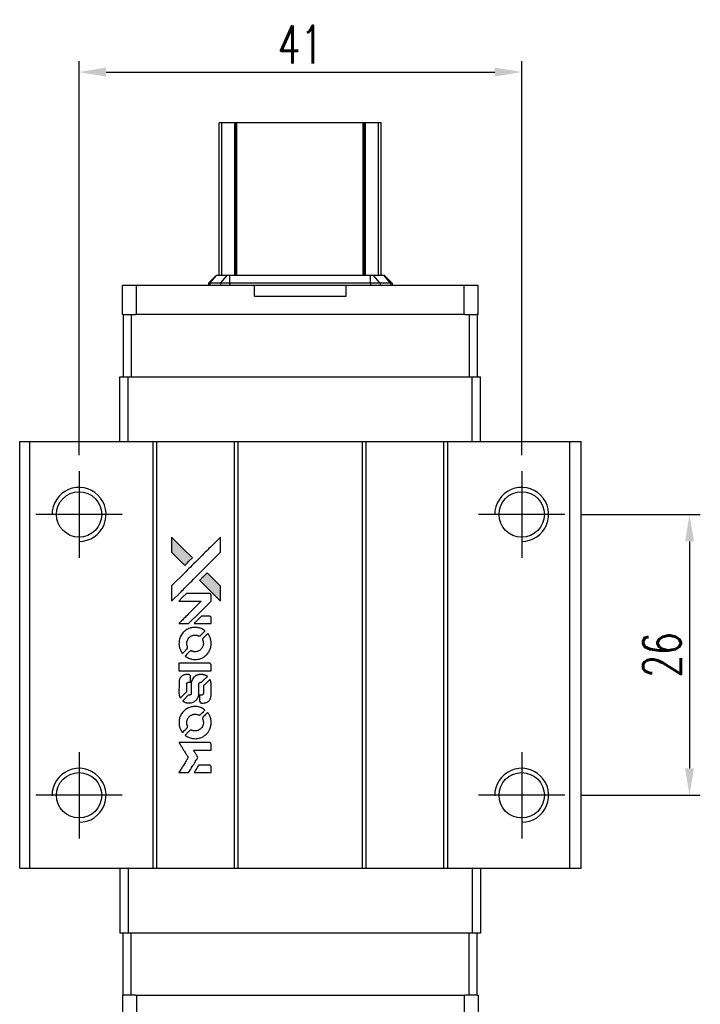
# Model space of a CAD drawing. Header units: millimetres. Extents: x 953 to 1204, y 90 to 294.
# Tile 2 of 3: x 968 to 1031, y 203 to 294. Entities that reach past the tile are written whole.
import ezdxf

# ---------------------------------------------------------------- set-up
doc = ezdxf.new("R2010")
doc.units = ezdxf.units.MM
doc.header["$LTSCALE"] = 0.1
doc.layers.get('0').update_dxf_attribs({"linetype": 'CONTINUOUS'})
doc.layers.get('Defpoints').update_dxf_attribs({"linetype": 'CONTINUOUS'})
doc.styles.add('DIM-7', font='SIMPLEX.shx', dxfattribs={"width": 0.7, "bigfont": 'chineset.shx'})
doc.dimstyles.new('CNS', dxfattribs={"dimtxt": 3.5, "dimasz": 2.5, "dimexe": 1, "dimexo": 1.5, "dimgap": 0.09, "dimtad": 0, "dimdsep": 46, "dimtxsty": 'DIM-7', "dimcen": 0.09, "dimclrd": 1, "dimclre": 1, "dimclrt": 4, "dimadec": 0, "dimazin": 0, "dimtfac": 1, "dimtix": 1, "dimtmove": 2, "dimatfit": 3, "dimfxl": 1, "dimtvp": 0.971429, "dimtolj": 1, "dimarcsym": 0})

# ---------------------------------------------------------------- blocks, each defined once
blk = doc.blocks.new('*D104')
at = {"color": 7, "lineweight": -2}
for p, q in [((973.319, 253.758), (973.319, 290.218)), ((1014.319, 253.758), (1014.319, 290.218)), ((975.819, 289.218), (1011.819, 289.218))]:
    blk.add_line(p, q, dxfattribs=at)
at = {"color": 7}
for points in [[(975.819, 289.635), (975.819, 288.802), (973.319, 289.218)], [(1011.819, 289.635), (1011.819, 288.802), (1014.319, 289.218)]]:
    blk.add_solid(points, dxfattribs=at)
at = {"layer": 'Defpoints', "color": 0}
for p in [(1014.319, 289.218), (973.319, 252.258), (1014.319, 252.258)]:
    blk.add_point(p, dxfattribs=at)
at = {"color": 7, "insert": (993.819, 291.768), "char_height": 3.5, "attachment_point": 5, "style": 'DIM-7'}
blk.add_mtext('\\A1;41', dxfattribs=at)
blk = doc.blocks.new('*D105')
at = {"color": 7, "lineweight": -2}
for p, q in [((1019.819, 248.258), (1030.867, 248.258)), ((1029.867, 245.758), (1029.867, 224.758)), ((1019.819, 222.258), (1030.867, 222.258))]:
    blk.add_line(p, q, dxfattribs=at)
at = {"color": 7}
for points in [[(1029.451, 245.758), (1030.284, 245.758), (1029.867, 248.258)], [(1029.451, 224.758), (1030.284, 224.758), (1029.867, 222.258)]]:
    blk.add_solid(points, dxfattribs=at)
at = {"layer": 'Defpoints', "color": 0}
for p in [(1018.319, 248.258), (1018.319, 222.258), (1029.867, 222.258)]:
    blk.add_point(p, dxfattribs=at)
at = {"color": 7, "insert": (1027.317, 235.258), "char_height": 3.5, "attachment_point": 5, "rotation": 90, "style": 'DIM-7'}
blk.add_mtext('\\A1;26', dxfattribs=at)
blk = doc.blocks.new('A$Cee72cd77')
at = {"linetype": 'Continuous'}
h = blk.add_hatch(color=256, dxfattribs=at)
h.dxf.hatch_style = 1
h.paths.add_polyline_path([(0, 21.808), (0, 21.103), (0, 20.398), (0.612, 19.791, 0.000288), (0.847, 19.558, 0.000479), (1.045, 19.363, 0.000013), (1.224, 19.185, 0.197177), (1.227, 19.184, 0.197497), (1.23, 19.185, 0.00004), (1.332, 19.287, 0.000834), (1.446, 19.399, 0.000506), (1.58, 19.533), (1.929, 19.882), (0.964, 20.845)])
h.paths.add_polyline_path([(3.299, 18.508), (2.949, 18.158, 0.000476), (2.815, 18.024, 0.000789), (2.702, 17.91, 0.000035), (2.6, 17.807, 0.19758), (2.599, 17.805, 0.198396), (2.6, 17.802, 0.000019), (2.739, 17.663, 0.000582), (2.893, 17.509, 0.000351), (3.076, 17.327, 0.000108), (3.851, 16.555, 0.000692), (4.243, 16.165, 0.000077), (4.515, 15.896, 0.197527), (4.525, 15.892, 0.410181), (4.53, 15.897, 0.000493), (4.531, 16.041, 0.002424), (4.533, 16.24, 0.000529), (4.533, 16.584), (4.533, 17.275), (3.916, 17.892)])
for points in [[(0.612, 19.791, 0.000288), (0.847, 19.558, 0.000479), (1.045, 19.363, 0.000013), (1.224, 19.185, 0.197177), (1.227, 19.184, 0.197497), (1.23, 19.185, 0.00004), (1.332, 19.287, 0.000836), (1.446, 19.399, 0.000505), (1.58, 19.533), (1.929, 19.882), (0.964, 20.845), (0, 21.808), (0, 21.103), (0, 20.398)], [(0.848, 16.721, -0.000056), (1.27, 17.142, -0.000021), (1.863, 17.734, -0.000021), (2.509, 18.378, -0.000025), (3.114, 18.982), (4.533, 20.397), (4.531, 21.099), (4.53, 21.8), (3.577, 20.854, 0.000274), (3.12, 20.399, 0.000123), (2.519, 19.801, 0.000121), (1.885, 19.169, 0.000165), (1.313, 18.598), (0, 17.287), (0, 16.581), (0, 15.875)], [(3.076, 17.327, 0.000108), (3.851, 16.555, 0.000692), (4.244, 16.165, 0.000077), (4.515, 15.896, 0.197527), (4.525, 15.892, 0.410182), (4.53, 15.897, 0.000493), (4.531, 16.041, 0.002424), (4.533, 16.24, 0.000529), (4.533, 16.583), (4.533, 17.275), (3.916, 17.892), (3.299, 18.508), (2.949, 18.158, 0.000476), (2.815, 18.024, 0.000789), (2.702, 17.91, 0.000035), (2.6, 17.807, 0.19758), (2.599, 17.805, 0.198396), (2.6, 17.802, 0.000019), (2.739, 17.663, 0.000582), (2.893, 17.509, 0.000351)], [(1.123, 13.792), (1.574, 13.792), (2.617, 14.837), (3.66, 15.882), (3.658, 16.173, 0.0008), (3.657, 16.36, 0.010795), (3.655, 16.428, 0.030495), (3.65, 16.466, 0.080372), (3.641, 16.492, 0.03816), (3.625, 16.517, 0.041799), (3.606, 16.538, 0.042486), (3.584, 16.555, 0.042078), (3.559, 16.569, 0.099276), (3.524, 16.577, 0.003302), (3.379, 16.579, 0.002586), (3.125, 16.58, 0.000204), (2.45, 16.579), (1.369, 16.577), (1.023, 16.229), (0.676, 15.882), (1.715, 15.878), (2.754, 15.875), (1.726, 14.853, 0.000253), (1.332, 14.459, 0.000412), (0.997, 14.125, 0.000041), (0.698, 13.826, 0.041338), (0.685, 13.811), (0.672, 13.792)], [(2.873, 13.792), (3.66, 13.792), (3.658, 14.086), (3.656, 14.379), (3.635, 14.413, 0.03146), (3.624, 14.428, 0.026444), (3.611, 14.443, 0.026444), (3.596, 14.457, 0.031457), (3.581, 14.468), (3.547, 14.489), (3.157, 14.491), (2.767, 14.493), (2.427, 14.148, 0.000745), (2.296, 14.015, 0.001228), (2.187, 13.903, 0.000087), (2.088, 13.801, 0.195134), (2.087, 13.798, 0.412117), (2.089, 13.795, 0.000048), (2.318, 13.794, 0.00109), (2.572, 13.793, 0.000653)], [(0.695, 11.796, 0.023681), (0.713, 11.673, 0.022402), (0.744, 11.55, 0.021929), (0.786, 11.427, 0.020503), (0.84, 11.306, 0.013745), (0.876, 11.237, 0.009767), (0.921, 11.162, 0.009658), (0.965, 11.093, 0.027804), (0.999, 11.048), (1.013, 11.031), (1.231, 11.249, 0.002053), (1.336, 11.355, 0.006738), (1.404, 11.425, 0.007826), (1.449, 11.476, 0.063909), (1.466, 11.501, 0.061532), (1.48, 11.54, 0.068674), (1.484, 11.58, 0.052072), (1.476, 11.627, 0.019648), (1.456, 11.692, -0.018366), (1.431, 11.77, -0.0288), (1.416, 11.839, -0.029061), (1.409, 11.909, -0.019155), (1.409, 11.99, -0.053809), (1.435, 12.165, -0.058833), (1.497, 12.324, -0.058566), (1.595, 12.465, -0.052525), (1.726, 12.586, -0.044733), (1.838, 12.654, -0.040573), (1.963, 12.704, -0.041123), (2.093, 12.732, -0.04951), (2.218, 12.736, -0.017369), (2.276, 12.73, -0.024255), (2.328, 12.721, -0.023787), (2.379, 12.706, -0.015798), (2.436, 12.685, 0.010631), (2.473, 12.671, 0.033653), (2.498, 12.663, 0.037806), (2.522, 12.66, 0.016307), (2.554, 12.659, 0.068179), (2.617, 12.668, 0.095747), (2.668, 12.693, 0.033418), (2.735, 12.753, 0.002133), (2.92, 12.941, 0.001452), (3.023, 13.048, 0.012393), (3.068, 13.097, 0.020479), (3.091, 13.126, 0.344362), (3.091, 13.138, 0.074287), (3.065, 13.161, 0.005454), (2.985, 13.213, 0.008391), (2.9, 13.263, 0.017097), (2.832, 13.3, 0.027375), (2.691, 13.36, 0.02835), (2.546, 13.404, 0.027723), (2.394, 13.431, 0.023913), (2.232, 13.444, 0.027047), (2.038, 13.439, 0.031685), (1.855, 13.412, 0.032425), (1.682, 13.364, 0.031013), (1.513, 13.293, 0.037914), (1.313, 13.174, 0.040153), (1.137, 13.029, 0.039834), (0.986, 12.856, 0.036173), (0.858, 12.655, 0.040752), (0.772, 12.459, 0.035885), (0.715, 12.243, 0.035491), (0.688, 12.018, 0.037615)], [(1.301, 10.754, 0.018008), (1.365, 10.712, 0.009842), (1.446, 10.665, 0.009807), (1.531, 10.621, 0.015716), (1.605, 10.587, 0.048467), (1.871, 10.503, 0.045841), (2.153, 10.47, 0.046006), (2.435, 10.489, 0.049638), (2.701, 10.56, 0.064819), (3.048, 10.743, 0.06695), (3.331, 11.008, 0.066691), (3.536, 11.339, 0.063505), (3.651, 11.717, 0.03135), (3.661, 11.814, 0.010439), (3.664, 11.957, 0.010391), (3.661, 12.099, 0.032408), (3.651, 12.195, 0.015696), (3.627, 12.307, 0.018095), (3.598, 12.412, 0.018551), (3.562, 12.513, 0.018352), (3.519, 12.61, 0.015568), (3.485, 12.675, 0.009832), (3.441, 12.748, 0.009795), (3.397, 12.817, 0.023727), (3.36, 12.865), (3.345, 12.885), (3.128, 12.671, 0.001528), (3.006, 12.55, 0.010022), (2.946, 12.488, 0.019586), (2.912, 12.448, 0.061865), (2.893, 12.418, 0.055054), (2.879, 12.372, 0.061607), (2.875, 12.326, 0.048725), (2.883, 12.272, 0.020221), (2.903, 12.202, -0.017722), (2.925, 12.126, -0.02685), (2.939, 12.058, -0.02759), (2.945, 11.991, -0.020233), (2.944, 11.916, -0.04793), (2.923, 11.773, -0.048386), (2.876, 11.637, -0.047866), (2.802, 11.512, -0.044964), (2.705, 11.4, -0.04333), (2.589, 11.306, -0.050921), (2.464, 11.239, -0.051473), (2.329, 11.2, -0.0459), (2.184, 11.186, -0.019014), (2.113, 11.189, -0.024114), (2.049, 11.197, -0.025081), (1.988, 11.211, -0.023892), (1.927, 11.231, 0.008624), (1.879, 11.248, 0.026486), (1.846, 11.258, 0.035074), (1.818, 11.262, 0.02756), (1.787, 11.263, 0.087163), (1.737, 11.253, 0.073291), (1.69, 11.227, 0.028074), (1.623, 11.168, 0.002594), (1.467, 11.014), (1.246, 10.793)], [(2.171, 9.427), (3.656, 9.429), (3.656, 9.721), (3.656, 10.012), (3.639, 10.046, 0.071429), (3.618, 10.075, 0.054799), (3.589, 10.1, 0.053585), (3.554, 10.119, 0.060698), (3.517, 10.128, 0.033975), (3.456, 10.132, 0.000112), (2.701, 10.133, 0.000726), (1.962, 10.131, 0.001084), (1.316, 10.128), (0.687, 10.123), (0.687, 9.775), (0.687, 9.426)], [(0.691, 7.253, 0.018538), (0.697, 7.208, 0.010695), (0.707, 7.155, 0.01068), (0.72, 7.102, 0.017678), (0.733, 7.057, 0.013849), (0.751, 7.007, 0.011814), (0.773, 6.956, 0.004513), (0.795, 6.908, 0.290035), (0.802, 6.903, 0.196418), (0.806, 6.905, 0.000124), (0.893, 6.99, 0.001477), (0.99, 7.086, 0.000898), (1.104, 7.199), (1.4, 7.496), (1.402, 7.866, -0.001471), (1.404, 8.147, -0.028714), (1.41, 8.233, -0.097073), (1.426, 8.281, -0.084199), (1.46, 8.323, -0.042698), (1.486, 8.342, -0.053912), (1.514, 8.356, -0.051004), (1.545, 8.363, -0.032967), (1.582, 8.365, 0.00807), (1.601, 8.366, 0.003023), (1.628, 8.367, 0.002994), (1.656, 8.368, 0.003629), (1.684, 8.37), (1.747, 8.374), (1.747, 8.658, 0.001618), (1.747, 8.794, 0.005206), (1.745, 8.884, 0.00535), (1.743, 8.947, 0.060675), (1.738, 8.971, 0.048484), (1.733, 8.984, 0.02389), (1.723, 9.001, 0.022812), (1.712, 9.017, 0.02462), (1.699, 9.032, 0.061781), (1.663, 9.06, 0.080179), (1.624, 9.077, 0.048561), (1.569, 9.084, 0.010021), (1.47, 9.086, 0.016602), (1.338, 9.082, 0.031409), (1.232, 9.068, 0.036474), (1.14, 9.043, 0.03439), (1.051, 9.004, 0.065928), (0.91, 8.907, 0.069066), (0.802, 8.777, 0.065697), (0.73, 8.617, 0.051559), (0.694, 8.43, 0.020904), (0.689, 8.33, 0.000451), (0.688, 7.839, 0.000419), (0.687, 7.346, 0.022759)], [(1.076, 6.603, 0.023289), (1.147, 6.558, 0.026845), (1.218, 6.521, 0.026047), (1.295, 6.492, 0.019751), (1.382, 6.468, 0.013249), (1.431, 6.457, 0.025169), (1.471, 6.452, 0.016532), (1.522, 6.45, 0.002937), (1.615, 6.449, 0.003317), (1.699, 6.45, 0.011808), (1.752, 6.452, 0.01777), (1.793, 6.455, 0.021476), (1.83, 6.462, 0.04325), (1.988, 6.511, 0.045753), (2.132, 6.586, 0.04649), (2.257, 6.685, 0.047672), (2.362, 6.804, 0.025315), (2.395, 6.855, 0.015208), (2.429, 6.919, 0.01512), (2.459, 6.986, 0.022488), (2.482, 7.046, 0.027857), (2.506, 7.14, 0.034138), (2.518, 7.23, 0.014286), (2.522, 7.366, 0.00124), (2.523, 7.714, -0.00103), (2.524, 7.928, -0.002552), (2.525, 8.084, -0.001594), (2.527, 8.203, -0.047676), (2.531, 8.233, -0.085307), (2.551, 8.285, -0.097789), (2.588, 8.324, -0.085947), (2.64, 8.35, -0.051339), (2.709, 8.363, 0.014634), (2.732, 8.365, 0.015028), (2.756, 8.369, 0.014927), (2.775, 8.374, 0.059415), (2.787, 8.379, 0.070595), (2.812, 8.397, 0.00028), (3.061, 8.643, 0.000111), (3.316, 8.895, 0.200239), (3.32, 8.906, 0.268906), (3.316, 8.913, 0.001866), (3.255, 8.948, 0.007532), (3.196, 8.98, 0.017818), (3.15, 9.002, 0.013256), (3.1, 9.022, 0.011636), (3.047, 9.04, 0.011528), (2.993, 9.057, 0.012303), (2.939, 9.07, 0.0423), (2.854, 9.081, 0.013657), (2.728, 9.084, 0.013857), (2.601, 9.079, 0.037428), (2.512, 9.067, 0.014927), (2.452, 9.052, 0.0122), (2.389, 9.033, 0.012518), (2.33, 9.012, 0.023062), (2.284, 8.991, 0.065961), (2.117, 8.878, 0.06055), (1.979, 8.722, 0.059676), (1.881, 8.535, 0.060497), (1.83, 8.331, 0.025683), (1.827, 8.287, 0.001528), (1.825, 8.155, 0.002124), (1.824, 7.988, 0.001173), (1.823, 7.785, -0.000809), (1.823, 7.428, -0.017164), (1.819, 7.322, -0.063931), (1.807, 7.267, -0.108429), (1.783, 7.226, -0.052941), (1.756, 7.203, -0.063675), (1.727, 7.188, -0.050562), (1.689, 7.179, -0.020337), (1.636, 7.173, 0.009897), (1.604, 7.171, 0.016482), (1.577, 7.167, 0.019019), (1.555, 7.163, 0.06043), (1.542, 7.157, 0.076267), (1.51, 7.134, 0.00054), (1.28, 6.902, 0.000307), (1.045, 6.663, 0.142594), (1.034, 6.644, 0.232419), (1.036, 6.638, 0.022995), (1.046, 6.628, 0.024627), (1.059, 6.616, 0.015407)], [(2.613, 6.563, 0.065483), (2.63, 6.529, 0.053271), (2.656, 6.498, 0.052018), (2.689, 6.472, 0.0556), (2.726, 6.455, 0.036839), (2.75, 6.448, 0.026922), (2.777, 6.445, 0.016905), (2.815, 6.443, 0.004317), (2.877, 6.443, 0.016369), (3.005, 6.447, 0.029936), (3.109, 6.461, 0.03418), (3.2, 6.485, 0.031327), (3.29, 6.522, 0.046935), (3.4, 6.589, 0.054053), (3.49, 6.672, 0.053701), (3.561, 6.774, 0.045364), (3.613, 6.894, 0.032479), (3.641, 7, 0.03386), (3.654, 7.107, 0.013578), (3.659, 7.276, 0.001155), (3.658, 7.711, 0.000413), (3.656, 8.084, 0.005008), (3.654, 8.227, 0.013199), (3.649, 8.308, 0.033956), (3.641, 8.366, 0.013909), (3.626, 8.426, 0.010864), (3.607, 8.491, 0.010938), (3.586, 8.549, 0.028702), (3.568, 8.59), (3.552, 8.621), (3.249, 8.322), (2.945, 8.022), (2.946, 7.672, -0.001504), (2.945, 7.523, -0.00328), (2.944, 7.408, -0.001901), (2.942, 7.318, -0.061333), (2.939, 7.296, -0.063621), (2.926, 7.266, -0.048633), (2.905, 7.237, -0.046769), (2.878, 7.211, -0.047961), (2.846, 7.191, -0.02678), (2.82, 7.179, -0.050957), (2.797, 7.173, -0.029398), (2.767, 7.17, -0.00401), (2.703, 7.168), (2.599, 7.165), (2.6, 6.883, 0.001061), (2.6, 6.715, 0.009147), (2.602, 6.64, 0.020721), (2.606, 6.595, 0.051619)], [(0.694, 4.474, 0.024131), (0.714, 4.346, 0.022344), (0.746, 4.218, 0.021883), (0.79, 4.091, 0.020884), (0.846, 3.965, 0.010669), (0.884, 3.894, 0.010389), (0.924, 3.824, 0.010913), (0.964, 3.762, 0.022227), (0.998, 3.715), (1.012, 3.698), (1.234, 3.923, 0.002452), (1.32, 4.011, 0.003628), (1.394, 4.089, 0.001662), (1.456, 4.156, 0.070159), (1.467, 4.172, 0.047671), (1.472, 4.185, 0.018624), (1.477, 4.204, 0.017921), (1.48, 4.224, 0.018804), (1.482, 4.245, 0.018255), (1.483, 4.273, 0.041312), (1.48, 4.295, 0.037164), (1.475, 4.316, 0.012342), (1.463, 4.348, -0.015101), (1.435, 4.423, -0.035998), (1.421, 4.481, -0.033244), (1.414, 4.543, -0.011249), (1.412, 4.633, -0.004059), (1.412, 4.707, -0.019693), (1.415, 4.749, -0.027943), (1.42, 4.783, -0.014411), (1.43, 4.826, -0.033089), (1.464, 4.926, -0.033887), (1.512, 5.021, -0.034021), (1.571, 5.108, -0.033942), (1.642, 5.186, -0.02816), (1.723, 5.255, -0.035032), (1.806, 5.31, -0.035269), (1.895, 5.353, -0.029196), (1.995, 5.385, -0.037862), (2.11, 5.406, -0.043657), (2.222, 5.408, -0.043064), (2.333, 5.391, -0.035184), (2.448, 5.354, 0.033699), (2.503, 5.336, 0.052815), (2.551, 5.329, 0.059167), (2.596, 5.333, 0.058972), (2.639, 5.347, 0.059208), (2.673, 5.367, 0.021125), (2.715, 5.404, 0.008691), (2.785, 5.472, 0.000851), (2.949, 5.64, 0.001873), (3.033, 5.726, 0.013884), (3.072, 5.768, 0.022355), (3.092, 5.794, 0.341453), (3.092, 5.804, 0.073011), (3.068, 5.825, 0.004587), (2.989, 5.877, 0.00748), (2.908, 5.927, 0.016837), (2.844, 5.962, 0.028606), (2.689, 6.03, 0.031352), (2.532, 6.078, 0.031004), (2.368, 6.106, 0.0268), (2.194, 6.115, 0.026698), (2.01, 6.106, 0.03002), (1.834, 6.076, 0.030357), (1.666, 6.026, 0.028554), (1.501, 5.955, 0.062944), (1.195, 5.751, 0.062206), (0.948, 5.477, 0.062448), (0.777, 5.152, 0.064355), (0.694, 4.797, 0.017377), (0.689, 4.726, 0.008369), (0.688, 4.635, 0.008367), (0.689, 4.544, 0.01757)], [(1.298, 3.426, 0.064158), (1.643, 3.242, 0.06356), (2.024, 3.151, 0.064004), (2.413, 3.159, 0.066747), (2.781, 3.265, 0.04321), (3.012, 3.391, 0.044737), (3.214, 3.554, 0.044901), (3.384, 3.749, 0.044184), (3.518, 3.973, 0.026293), (3.589, 4.143, 0.033344), (3.635, 4.306, 0.033227), (3.66, 4.475, 0.025815), (3.665, 4.661, 0.023119), (3.652, 4.839, 0.031044), (3.623, 4.997, 0.031337), (3.575, 5.15, 0.024258), (3.505, 5.31, 0.015622), (3.474, 5.365, 0.008495), (3.434, 5.432, 0.008415), (3.393, 5.496, 0.020814), (3.359, 5.541), (3.343, 5.561), (3.127, 5.347, 0.002843), (2.967, 5.187, 0.033917), (2.91, 5.121, 0.087906), (2.885, 5.071, 0.073302), (2.877, 5.013, 0.022047), (2.878, 4.985, 0.026465), (2.882, 4.958, 0.022233), (2.889, 4.929, 0.009985), (2.901, 4.891, -0.039011), (2.935, 4.753, -0.044398), (2.946, 4.618, -0.045096), (2.932, 4.484, -0.04265), (2.895, 4.353, -0.071154), (2.793, 4.167, -0.068827), (2.642, 4.015, -0.068713), (2.455, 3.91, -0.070507), (2.248, 3.861, -0.028605), (2.16, 3.857, -0.031418), (2.074, 3.864, -0.031044), (1.989, 3.882, -0.02668), (1.903, 3.911, 0.038913), (1.852, 3.927, 0.043732), (1.801, 3.934, 0.047754), (1.754, 3.932, 0.075756), (1.716, 3.92, 0.07294), (1.696, 3.907, 0.003456), (1.637, 3.852, 0.005023), (1.562, 3.781, 0.002422), (1.468, 3.688, 0.000819), (1.384, 3.604, 0.001349), (1.313, 3.532, 0.0001), (1.249, 3.468, 0.205335), (1.248, 3.466, 0.219821), (1.249, 3.463, 0.002494), (1.263, 3.453, 0.007089), (1.279, 3.44, 0.004494)], [(1.129, 0), (1.578, 0), (1.653, 0.123, -0.000297), (1.699, 0.198, -0.000037), (1.8, 0.363, -0.000043), (1.92, 0.558, -0.000036), (2.047, 0.766, 0.000044), (2.172, 0.969, 0.000063), (2.283, 1.15, 0.000035), (2.377, 1.304, 0.0009), (2.402, 1.345), (2.439, 1.405), (2.39, 1.484, 0.001175), (2.362, 1.529, 0.000208), (2.309, 1.614, 0.000225), (2.247, 1.714, 0.000203), (2.183, 1.817, -0.000711), (2.122, 1.915, -0.001119), (2.07, 1.999, -0.000263), (2.024, 2.074, -0.04589), (2.02, 2.082, -0.519312), (2.025, 2.089, -0.001914), (2.145, 2.091, -0.003124), (2.344, 2.093, -0.000285), (2.838, 2.093), (3.66, 2.093), (3.66, 2.38, 0.001727), (3.659, 2.585, 0.025279), (3.655, 2.658, 0.073886), (3.644, 2.7, 0.07426), (3.621, 2.737, 0.03264), (3.612, 2.747, 0.01784), (3.6, 2.757, 0.017712), (3.586, 2.767, 0.026854), (3.574, 2.774), (3.546, 2.79), (2.112, 2.791), (0.678, 2.793), (0.688, 2.778, -0.004595), (0.695, 2.766, -0.00016), (0.722, 2.723, -0.000298), (0.754, 2.671, -0.000208), (0.791, 2.613, 0.000986), (0.897, 2.442, 0.00025), (1.07, 2.165, 0.000268), (1.255, 1.87, 0.000436), (1.412, 1.62, -0.002932), (1.464, 1.537, -0.004718), (1.507, 1.466, -0.001113), (1.543, 1.404, -0.227179), (1.544, 1.397, -0.045982), (1.54, 1.39, -0.000145), (1.489, 1.306, -0.000825), (1.43, 1.211, -0.000517), (1.362, 1.101, 0.000056), (1.126, 0.722, 0.000289), (0.996, 0.512, 0.000481), (0.9, 0.356, 0.000418), (0.799, 0.192), (0.681, 0)], [(2.87, 0), (3.66, 0), (3.66, 0.288, 0.000842), (3.66, 0.471, 0.010591), (3.658, 0.54, 0.028995), (3.654, 0.579, 0.069543), (3.645, 0.606, 0.051063), (3.63, 0.632, 0.039932), (3.609, 0.656, 0.039414), (3.583, 0.677, 0.045845), (3.556, 0.692, 0.094811), (3.529, 0.699, 0.007124), (3.452, 0.702, 0.004713), (3.319, 0.703, 0.000534), (3.019, 0.703), (2.506, 0.703), (2.462, 0.63, 0.000828), (2.332, 0.419, 0.000879), (2.205, 0.212, 0.000048), (2.081, 0.009, 0.137596), (2.08, 0.003, 0.413028), (2.081, 0.002, 0.000016), (2.312, 0.001, 0.000623), (2.567, 0, 0.000374)]]:
    blk.add_lwpolyline(points, format="xyb", close=True)

msp = doc.modelspace()

# ---------------------------------------------------------------- linework, layer by layer
at = {"color": 7, "linetype": 'Continuous', "lineweight": 25}
for p, q in [((986.55, 284.508), (986.299, 284.508)), ((986.299, 270.398), (986.299, 284.508)), ((986.299, 284.508), (986.299, 284.508)), ((986.299, 270.398), (986.299, 284.508)), ((987.739, 284.508), (986.55, 284.508)), ((986.55, 270.398), (986.55, 284.508)), ((987.824, 284.508), (987.739, 284.508)), ((987.739, 270.398), (987.739, 284.508)), ((987.949, 284.508), (987.824, 284.508)), ((987.824, 270.398), (987.824, 284.508)), ((987.949, 270.398), (987.949, 284.508)), ((999.649, 284.508), (987.949, 284.508)), ((999.649, 270.398), (999.649, 284.508)), ((999.773, 284.508), (999.649, 284.508)), ((999.859, 284.508), (999.773, 284.508)), ((999.773, 270.398), (999.773, 284.508)), ((1001.047, 284.508), (999.859, 284.508)), ((999.859, 270.398), (999.859, 284.508)), ((1001.047, 270.398), (1001.047, 284.508)), ((1001.299, 270.398), (1001.299, 284.508)), ((1001.299, 270.398), (1001.299, 284.508)), ((985.309, 269.658), (986.049, 270.398)), ((985.436, 269.658), (986.082, 270.398)), ((986.049, 270.398), (986.082, 270.398)), ((986.082, 270.398), (987.063, 270.398)), ((986.417, 269.658), (987.063, 270.398)), ((987.063, 270.398), (987.29, 270.398)), ((987.29, 269.658), (987.29, 270.398)), ((987.29, 270.398), (1000.328, 270.398)), ((1000.328, 269.658), (1000.328, 270.398)), ((1000.328, 270.398), (1000.555, 270.398)), ((1001.2, 269.658), (1000.555, 270.398)), ((1000.555, 270.398), (1001.536, 270.398)), ((1002.181, 269.658), (1001.536, 270.398)), ((1001.536, 270.398), (1001.569, 270.398)), ((1002.309, 269.658), (1001.569, 270.398)), ((977.334, 266.758), (977.334, 269.458)), ((978.635, 269.458), (977.334, 269.458)), ((978.635, 266.758), (978.635, 269.458)), ((989.559, 269.458), (978.635, 269.458)), ((985.436, 269.658), (985.309, 269.658)), ((985.309, 269.658), (985.309, 269.458)), ((986.417, 269.658), (985.436, 269.658)), ((985.436, 269.658), (985.436, 269.458)), ((987.29, 269.658), (986.417, 269.658)), ((986.417, 269.658), (986.417, 269.458)), ((1000.328, 269.658), (987.29, 269.658)), ((987.29, 269.658), (987.29, 269.458)), ((989.559, 268.458), (989.559, 269.458)), ((998.059, 268.458), (998.059, 269.458)), ((1008.982, 269.458), (998.059, 269.458)), ((1001.2, 269.658), (1000.328, 269.658)), ((1000.328, 269.658), (1000.328, 269.458)), ((1001.2, 269.658), (1001.2, 269.458)), ((1002.181, 269.658), (1001.2, 269.658)), ((1002.181, 269.658), (1002.181, 269.458)), ((1002.309, 269.658), (1002.181, 269.658)), ((1002.309, 269.658), (1002.309, 269.458)), ((1008.982, 266.758), (1008.982, 269.458)), ((1010.284, 269.458), (1008.982, 269.458)), ((1010.284, 266.758), (1010.284, 269.458)), ((989.559, 268.458), (998.059, 268.458)), ((977.399, 266.758), (977.334, 266.758)), ((977.399, 266.758), (977.399, 261.008)), ((977.399, 266.758), (978.149, 266.758)), ((978.149, 266.758), (978.149, 261.008)), ((978.149, 266.758), (978.559, 266.758)), ((978.635, 266.758), (978.559, 266.758)), ((1008.982, 266.758), (978.635, 266.758)), ((1009.059, 266.758), (1008.982, 266.758)), ((1009.059, 266.758), (1009.449, 266.758)), ((1009.449, 266.758), (1009.449, 261.008)), ((1009.449, 266.758), (1010.199, 266.758)), ((1010.284, 266.758), (1010.199, 266.758)), ((1010.199, 266.758), (1010.199, 261.008)), ((977.099, 255.008), (977.099, 261.008)), ((977.099, 261.008), (977.857, 261.008)), ((977.857, 255.008), (977.857, 261.008)), ((977.857, 261.008), (1009.741, 261.008)), ((1009.741, 255.008), (1009.741, 261.008)), ((1009.741, 261.008), (1010.499, 261.008)), ((1010.499, 255.008), (1010.499, 261.008)), ((967.819, 215.508), (967.819, 255.008)), ((967.819, 255.008), (968.769, 255.008)), ((968.769, 215.508), (968.769, 255.008)), ((968.769, 255.008), (980.169, 255.008)), ((980.169, 215.508), (980.169, 255.008)), ((980.169, 255.008), (980.519, 255.008)), ((980.519, 215.508), (980.519, 255.008)), ((980.519, 255.008), (987.719, 255.008)), ((987.719, 215.508), (987.719, 255.008)), ((987.719, 255.008), (988.069, 255.008)), ((988.069, 215.508), (988.069, 255.008)), ((988.069, 255.008), (999.569, 255.008)), ((999.569, 215.508), (999.569, 255.008)), ((999.569, 255.008), (999.919, 255.008)), ((999.919, 215.508), (999.919, 255.008)), ((999.919, 255.008), (1007.119, 255.008)), ((1007.119, 215.508), (1007.119, 255.008)), ((1007.119, 255.008), (1007.469, 255.008)), ((1007.469, 215.508), (1007.469, 255.008)), ((1007.469, 255.008), (1018.769, 255.008)), ((1018.769, 215.508), (1018.769, 255.008)), ((1018.769, 255.008), (1019.819, 255.008)), ((1019.819, 215.508), (1019.819, 255.008)), ((967.819, 215.508), (968.769, 215.508)), ((968.769, 215.508), (980.169, 215.508)), ((977.099, 215.508), (977.099, 209.508)), ((977.857, 215.508), (977.857, 209.508)), ((980.169, 215.508), (980.519, 215.508)), ((980.519, 215.508), (987.719, 215.508)), ((987.719, 215.508), (988.069, 215.508)), ((988.069, 215.508), (999.569, 215.508)), ((999.569, 215.508), (999.919, 215.508)), ((999.919, 215.508), (1007.119, 215.508)), ((1007.119, 215.508), (1007.469, 215.508)), ((1007.469, 215.508), (1018.769, 215.508)), ((1009.741, 215.508), (1009.741, 209.508)), ((1010.499, 215.508), (1010.499, 209.508)), ((1018.769, 215.508), (1019.819, 215.508)), ((977.857, 209.508), (977.099, 209.508)), ((977.399, 203.758), (977.399, 209.508)), ((1009.741, 209.508), (977.857, 209.508)), ((978.149, 203.758), (978.149, 209.508)), ((1009.449, 203.758), (1009.449, 209.508)), ((1010.499, 209.508), (1009.741, 209.508)), ((1010.199, 203.758), (1010.199, 209.508)), ((977.334, 203.758), (977.334, 201.058)), ((977.334, 203.758), (977.399, 203.758)), ((978.149, 203.758), (977.399, 203.758)), ((978.559, 203.758), (978.149, 203.758)), ((978.559, 203.758), (978.635, 203.758)), ((978.635, 203.758), (978.635, 201.058)), ((978.635, 203.758), (1008.982, 203.758)), ((1008.982, 203.758), (1008.982, 201.058)), ((1008.982, 203.758), (1009.059, 203.758)), ((1009.449, 203.758), (1009.059, 203.758)), ((1010.199, 203.758), (1009.449, 203.758)), ((1010.199, 203.758), (1010.284, 203.758)), ((1010.284, 203.758), (1010.284, 201.058))]:
    msp.add_line(p, q, dxfattribs=at)
for p, q in [((973.319, 252.258), (973.319, 244.258)), ((1014.319, 252.258), (1014.319, 244.258)), ((977.319, 248.258), (969.319, 248.258)), ((1018.319, 248.258), (1010.319, 248.258)), ((973.319, 226.258), (973.319, 218.258)), ((1014.319, 226.258), (1014.319, 218.258)), ((977.319, 222.258), (969.319, 222.258)), ((1018.319, 222.258), (1010.319, 222.258))]:
    msp.add_line(p, q)
for centre in [(973.319, 248.258), (1014.319, 248.258), (973.319, 222.258), (1014.319, 222.258)]:
    msp.add_circle(centre, 2.1, dxfattribs=at)
for centre in [(973.319, 248.258), (1014.319, 248.258), (973.319, 222.258), (1014.319, 222.258)]:
    msp.add_arc(centre, 2.5, 270, 180.88374, dxfattribs=at)
for points, knots in [([(1001.299, 284.508), (1001.299, 284.508), (1001.275, 284.508), (1001.18, 284.508), (1001.111, 284.508), (1001.047, 284.508)], [0, 0, 0, 0, 0.5, 0.5, 1, 1, 1, 1]), ([(998.059, 269.458), (998.059, 269.458), (997.955, 269.458), (997.525, 269.458), (997.198, 269.458), (996.602, 269.458), (996.386, 269.458), (996.049, 269.458), (995.935, 269.458), (995.699, 269.458), (995.577, 269.458), (994.946, 269.458), (994.378, 269.458), (993.239, 269.458), (992.672, 269.458), (992.041, 269.458), (991.918, 269.458), (991.682, 269.458), (991.569, 269.458), (991.232, 269.458), (991.016, 269.458), (990.42, 269.458), (990.093, 269.458), (989.662, 269.458), (989.559, 269.458), (989.559, 269.458)], [0, 0, 0, 0, 0.125, 0.125, 0.25, 0.25, 0.3125, 0.3125, 0.34375, 0.34375, 0.375, 0.375, 0.5, 0.5, 0.625, 0.625, 0.65625, 0.65625, 0.6875, 0.6875, 0.75, 0.75, 0.875, 0.875, 1, 1, 1, 1])]:
    msp.add_open_spline(points, degree=3, knots=knots, dxfattribs=at)

# ---------------------------------------------------------------- block references
msp.add_blockref('A$Cee72cd77', (981.889, 224.358))

# ---------------------------------------------------------------- dimensions: what is measured, and where the dimension line sits
at = {"color": 7}
dim = msp.add_linear_dim(base=(1014.319, 289.218), p1=(973.319, 252.258), p2=(1014.319, 252.258), dimstyle='CNS', override={"dimgap": 0.8, "dimtad": 1, "dimclrd": 7, "dimclre": 7, "dimclrt": 7, "dimadec": 2, "dimazin": 2, "dimtmove": 1}, dxfattribs=at)
dim.commit()
dim.dimension.update_dxf_attribs({"geometry": '*D104', "text_midpoint": (993.819, 291.768)})
dim = msp.add_linear_dim(base=(1029.867, 222.258), p1=(1018.319, 248.258), p2=(1018.319, 222.258), angle=90, dimstyle='CNS', override={"dimgap": 0.8, "dimtad": 1, "dimclrd": 7, "dimclre": 7, "dimclrt": 7, "dimadec": 2, "dimazin": 2, "dimtmove": 1}, dxfattribs=at)
dim.commit()
dim.dimension.update_dxf_attribs({"geometry": '*D105', "text_midpoint": (1027.317, 235.258)})

doc.saveas('drawing.dxf')
